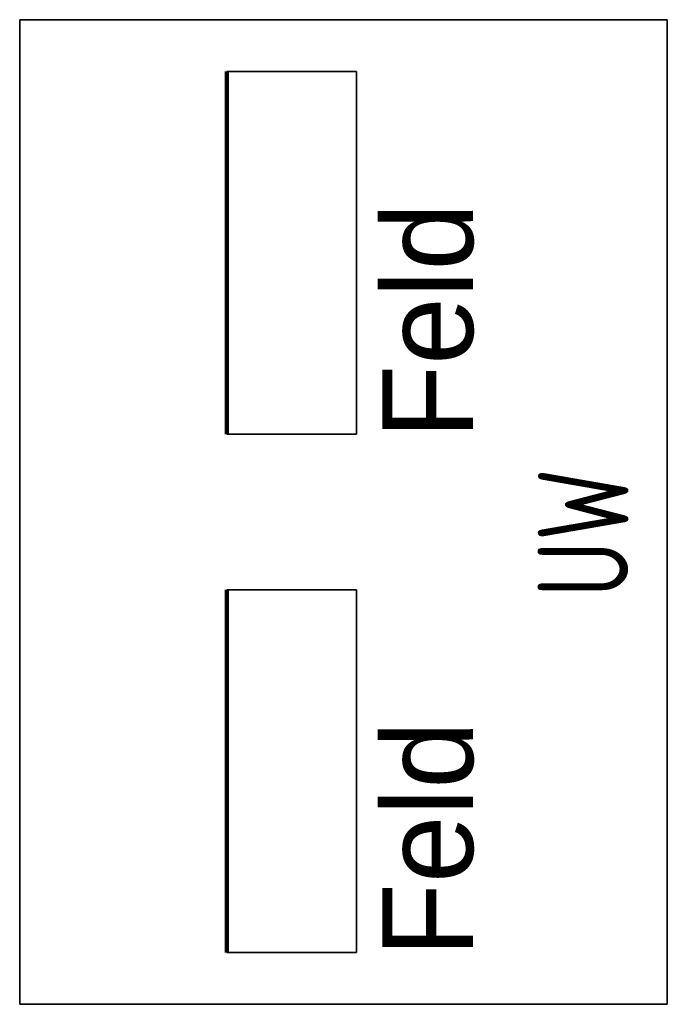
# Model space of a CAD drawing. Header units: millimetres. Extents: x 72.8 to 97.8, y 119.9 to 157.9.
import ezdxf
from ezdxf.enums import TextEntityAlignment as Align

# ---------------------------------------------------------------- set-up
doc = ezdxf.new("R2010")
doc.units = ezdxf.units.MM
doc.layers.add('Phasenplan', color=7, linetype='Continuous')
doc.styles.add('Standard07', font='isocp.shx', dxfattribs={"width": 0.7})
doc.styles.add('Standard08', font='ISOCP.shx', dxfattribs={"width": 0.8})

# ---------------------------------------------------------------- blocks, each defined once
blk = doc.blocks.new('UW2R')
at = {"layer": 'Phasenplan', "color": 2, "linetype": 'Continuous', "lineweight": 35}
for p, q in [((0, 0), (0, 5)), ((25, 5), (0, 5)), ((25, -33), (25, 5)), ((13, 3), (8, 3)), ((13, -11), (13, 3)), ((0, -4), (0, 0)), ((0, -8), (0, -4)), ((0, -20), (0, -8)), ((8, -11), (13, -11)), ((13, -17), (8, -17)), ((13, -31), (13, -17)), ((0, -24), (0, -20)), ((0, -28), (0, -24)), ((0, -33), (0, -28)), ((8, -31), (13, -31)), ((0, -33), (25, -33))]:
    blk.add_line(p, q, dxfattribs=at)
at = {"layer": 'Phasenplan', "color": 2, "lineweight": 140}
for p, q in [((8, -11), (8, 3)), ((8, -31), (8, -17))]:
    blk.add_line(p, q, dxfattribs=at)
at = {"layer": 'Phasenplan', "color": 2, "linetype": 'Continuous', "lineweight": 35}
for p in [(15.75, -6.625), (15.75, -26.625)]:
    blk.add_text('Feld', height=3.5, rotation=90, dxfattribs=at).set_placement(p, align=Align.MIDDLE_CENTER)
at = {"layer": 'Phasenplan', "color": 2, "lineweight": 140, "style": 'Standard08', "width": 0.8}
for p in [(15.75, 3), (15.75, -17)]:
    blk.add_attdef('FN', text='', height=3.5, rotation=90, dxfattribs=at).set_placement(p, align=Align.MIDDLE_RIGHT)
at = {"layer": 'Phasenplan', "color": 1, "lineweight": 140, "style": 'Standard08', "width": 0.8}
for p in [(10.503, -0.5), (10.503, -20.5)]:
    blk.add_attdef('123', text='', height=2.5, rotation=90, dxfattribs=at).set_placement(p, align=Align.MIDDLE)
at = {"layer": 'Phasenplan', "color": 7, "lineweight": 140, "style": 'Standard07', "width": 0.7}
for p in [(3.5, 0), (3.5, -4), (3.5, -8), (3.5, -20), (3.5, -24), (3.5, -28)]:
    blk.add_attdef('I', text='', height=2.5, rotation=90, dxfattribs=at).set_placement(p, align=Align.CENTER)
at = {"layer": 'Phasenplan', "color": 1, "lineweight": 100, "style": 'Standard08', "width": 0.8}
for p in [(11.75, -7.5), (11.75, -27.5)]:
    blk.add_attdef('ABC', text='', height=2.5, rotation=90, dxfattribs=at).set_placement(p, align=Align.CENTER)
at = {"layer": 'Phasenplan', "color": 3, "lineweight": 140, "style": 'Standard08', "width": 0.8}
blk.add_attdef('UWNAME', text='', height=3.5, rotation=90, dxfattribs=at).set_placement((23.5, -14), align=Align.CENTER)

msp = doc.modelspace()

# ---------------------------------------------------------------- block references
msp.add_blockref('UW2R', (72.812, 152.885)).add_auto_attribs({'UWNAME': 'UW '})

doc.saveas('drawing.dxf')
